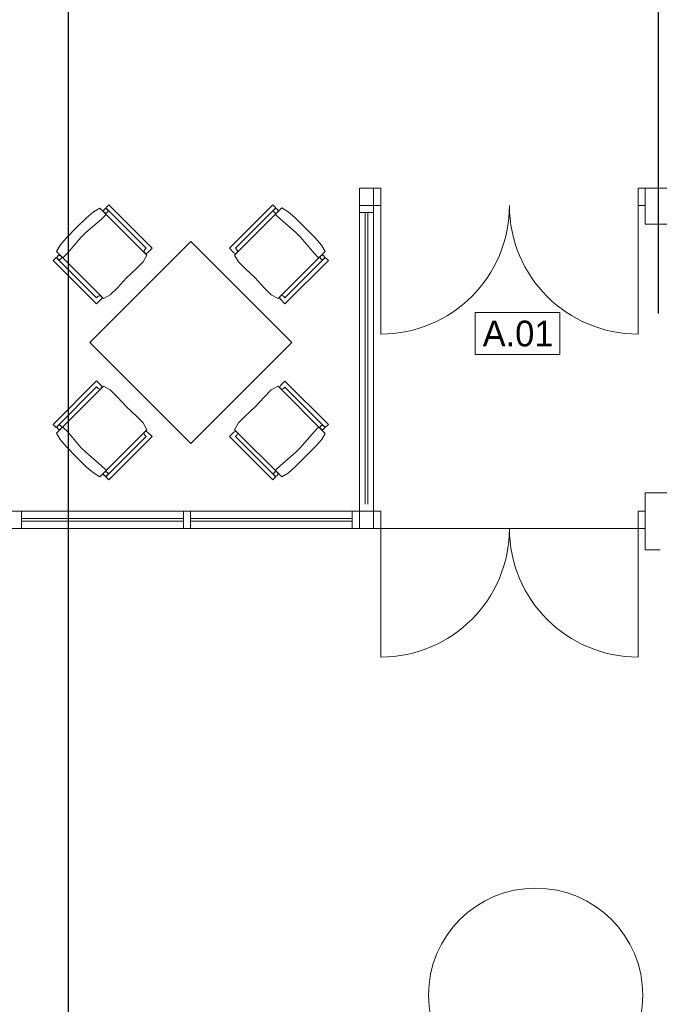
# Model space of a CAD drawing. Header units: millimetres. Extents: x -84458 to 77911, y -55868 to -29230.
# Tile 54 of 103: x 68034 to 68482, y -33082 to -32393. Entities that reach past the tile are written whole.
import ezdxf

# ---------------------------------------------------------------- set-up
doc = ezdxf.new("R2010")
doc.units = ezdxf.units.MM
doc.layers.add('CIENKA', color=7, linetype='Continuous', lineweight=20)
doc.layers.add('obwód gniazd', color=1, linetype='Continuous', lineweight=25)
doc.styles.add('GENERATED_STYLE_1', font='txt')

msp = doc.modelspace()

# ---------------------------------------------------------------- linework, layer by layer
at = {"layer": 'CIENKA'}
for p, q in [((68271.97, -32523.23), (68271.97, -32511.23)), ((68271.97, -32511.23), (68281.97, -32511.23)), ((68286.97, -32511.23), (68281.97, -32511.23)), ((68281.97, -32511.23), (68281.97, -32523.23)), ((68281.97, -32511.23), (68281.97, -32523.23)), ((68286.97, -32523.23), (68286.97, -32511.23)), ((68471.97, -32511.23), (68466.97, -32511.23)), ((68466.97, -32511.23), (68466.97, -32523.23)), ((68471.97, -32523.23), (68471.97, -32511.23)), ((68471.97, -32536.23), (68471.97, -32511.23)), ((68497.47, -32511.23), (68471.97, -32511.23)), ((68085.92, -32527.69), (68090.37, -32525.03)), ((68085.92, -32527.69), (68090.37, -32525.03)), ((68090.37, -32525.03), (68123.32, -32557.95)), ((68090.37, -32525.03), (68123.32, -32557.95)), ((68093.02, -32526.92), (68093.06, -32526.66)), ((68093.02, -32526.92), (68093.06, -32526.66)), ((68093.02, -32527.18), (68093.02, -32526.92)), ((68093.02, -32527.18), (68093.02, -32526.92)), ((68093.06, -32527.43), (68093.02, -32527.18)), ((68093.06, -32527.43), (68093.02, -32527.18)), ((68093.06, -32526.66), (68093.15, -32526.41)), ((68093.06, -32526.66), (68093.15, -32526.41)), ((68093.15, -32527.68), (68093.06, -32527.43)), ((68093.15, -32527.68), (68093.06, -32527.43)), ((68093.15, -32526.41), (68093.28, -32526.19)), ((68093.15, -32526.41), (68093.28, -32526.19)), ((68093.28, -32527.91), (68093.15, -32527.68)), ((68093.28, -32527.91), (68093.15, -32527.68)), ((68093.28, -32526.19), (68093.45, -32525.99)), ((68093.28, -32526.19), (68093.45, -32525.99)), ((68093.45, -32525.99), (68093.65, -32525.82)), ((68093.45, -32525.99), (68093.65, -32525.82)), ((68093.65, -32525.82), (68093.88, -32525.69)), ((68093.65, -32525.82), (68093.88, -32525.69)), ((68093.88, -32525.69), (68094.12, -32525.6)), ((68093.88, -32525.69), (68094.12, -32525.6)), ((68094.12, -32525.6), (68094.38, -32525.55)), ((68094.12, -32525.6), (68094.38, -32525.55)), ((68094.38, -32525.55), (68094.64, -32525.55)), ((68094.38, -32525.55), (68094.64, -32525.55)), ((68094.51, -32524.93), (68096.63, -32522.8)), ((68094.51, -32524.93), (68096.63, -32522.8)), ((68122.79, -32553.19), (68094.51, -32524.93)), ((68122.79, -32553.19), (68094.51, -32524.93)), ((68094.64, -32525.55), (68094.9, -32525.6)), ((68094.64, -32525.55), (68094.9, -32525.6)), ((68094.9, -32525.6), (68095.15, -32525.69)), ((68094.9, -32525.6), (68095.15, -32525.69)), ((68095.15, -32525.69), (68095.37, -32525.82)), ((68095.15, -32525.69), (68095.37, -32525.82)), ((68095.37, -32525.82), (68095.57, -32525.99)), ((68095.37, -32525.82), (68095.57, -32525.99)), ((68095.57, -32525.99), (68095.74, -32526.19)), ((68095.57, -32525.99), (68095.74, -32526.19)), ((68095.74, -32526.19), (68095.87, -32526.41)), ((68095.74, -32526.19), (68095.87, -32526.41)), ((68095.87, -32527.68), (68095.74, -32527.91)), ((68095.87, -32527.68), (68095.74, -32527.91)), ((68095.87, -32526.41), (68095.96, -32526.66)), ((68095.87, -32526.41), (68095.96, -32526.66)), ((68095.96, -32527.43), (68095.87, -32527.68)), ((68095.96, -32527.43), (68095.87, -32527.68)), ((68095.96, -32526.66), (68096.01, -32526.91)), ((68095.96, -32526.66), (68096.01, -32526.91)), ((68096.01, -32527.18), (68095.96, -32527.43)), ((68096.01, -32527.18), (68095.96, -32527.43)), ((68096.01, -32526.91), (68096.01, -32527.18)), ((68096.01, -32526.91), (68096.01, -32527.18)), ((68096.63, -32522.8), (68127, -32553.15)), ((68096.63, -32522.8), (68127, -32553.15)), ((68181.03, -32553.14), (68211.37, -32522.77)), ((68181.03, -32553.14), (68211.37, -32522.77)), ((68184.71, -32557.94), (68217.64, -32524.99)), ((68184.71, -32557.94), (68217.64, -32524.99)), ((68213.49, -32524.89), (68185.23, -32553.17)), ((68213.49, -32524.89), (68185.23, -32553.17)), ((68211.37, -32522.77), (68213.49, -32524.89)), ((68211.37, -32522.77), (68213.49, -32524.89)), ((68212, -32526.88), (68212.05, -32526.62)), ((68212, -32526.88), (68212.05, -32526.62)), ((68212, -32527.14), (68212, -32526.88)), ((68212, -32527.14), (68212, -32526.88)), ((68212.05, -32527.4), (68212, -32527.14)), ((68212.05, -32527.4), (68212, -32527.14)), ((68212.05, -32526.62), (68212.14, -32526.38)), ((68212.05, -32526.62), (68212.14, -32526.38)), ((68212.14, -32527.65), (68212.05, -32527.4)), ((68212.14, -32527.65), (68212.05, -32527.4)), ((68212.14, -32526.38), (68212.27, -32526.15)), ((68212.14, -32526.38), (68212.27, -32526.15)), ((68212.27, -32527.87), (68212.14, -32527.65)), ((68212.27, -32527.87), (68212.14, -32527.65)), ((68212.27, -32526.15), (68212.43, -32525.95)), ((68212.27, -32526.15), (68212.43, -32525.95)), ((68212.43, -32525.95), (68212.63, -32525.78)), ((68212.43, -32525.95), (68212.63, -32525.78)), ((68212.63, -32525.78), (68212.86, -32525.65)), ((68212.63, -32525.78), (68212.86, -32525.65)), ((68212.86, -32525.65), (68213.11, -32525.56)), ((68212.86, -32525.65), (68213.11, -32525.56)), ((68213.11, -32525.56), (68213.36, -32525.52)), ((68213.11, -32525.56), (68213.36, -32525.52)), ((68213.36, -32525.52), (68213.62, -32525.52)), ((68213.36, -32525.52), (68213.62, -32525.52)), ((68213.62, -32525.52), (68213.88, -32525.56)), ((68213.62, -32525.52), (68213.88, -32525.56)), ((68213.88, -32525.56), (68214.13, -32525.65)), ((68213.88, -32525.56), (68214.13, -32525.65)), ((68214.13, -32525.65), (68214.35, -32525.78)), ((68214.13, -32525.65), (68214.35, -32525.78)), ((68214.35, -32525.78), (68214.55, -32525.95)), ((68214.35, -32525.78), (68214.55, -32525.95)), ((68214.55, -32525.95), (68214.72, -32526.15)), ((68214.55, -32525.95), (68214.72, -32526.15)), ((68214.72, -32526.15), (68214.85, -32526.38)), ((68214.72, -32526.15), (68214.85, -32526.38)), ((68214.85, -32527.65), (68214.72, -32527.87)), ((68214.85, -32527.65), (68214.72, -32527.87)), ((68214.85, -32526.38), (68214.94, -32526.62)), ((68214.85, -32526.38), (68214.94, -32526.62)), ((68214.94, -32527.4), (68214.85, -32527.65)), ((68214.94, -32527.4), (68214.85, -32527.65)), ((68214.94, -32526.62), (68214.99, -32526.88)), ((68214.94, -32526.62), (68214.99, -32526.88)), ((68214.99, -32527.14), (68214.94, -32527.4)), ((68214.99, -32527.14), (68214.94, -32527.4)), ((68214.99, -32526.88), (68214.99, -32527.14)), ((68214.99, -32526.88), (68214.99, -32527.14)), ((68217.64, -32524.99), (68222.09, -32527.65)), ((68217.64, -32524.99), (68222.09, -32527.65)), ((68222.09, -32527.65), (68226.88, -32531.73)), ((68222.09, -32527.65), (68226.88, -32531.73)), ((68271.97, -32737.23), (68271.97, -32523.23)), ((68281.97, -32523.23), (68271.97, -32523.23)), ((68281.97, -32737.23), (68281.97, -32523.23)), ((68281.97, -32523.23), (68286.97, -32523.23)), ((68286.97, -32523.23), (68286.97, -32613.23)), ((68466.97, -32523.23), (68471.97, -32523.23)), ((68466.97, -32523.23), (68466.97, -32613.23)), ((68073.92, -32538.98), (68081.13, -32531.77)), ((68073.92, -32538.98), (68081.13, -32531.77)), ((68080.48, -32542.22), (68091.54, -32532.7)), ((68081.13, -32531.77), (68085.92, -32527.69)), ((68081.13, -32531.77), (68085.92, -32527.69)), ((68091.54, -32532.7), (68094.3, -32530.09)), ((68093.45, -32528.11), (68093.28, -32527.91)), ((68093.45, -32528.11), (68093.28, -32527.91)), ((68093.65, -32528.27), (68093.45, -32528.11)), ((68093.65, -32528.27), (68093.45, -32528.11)), ((68093.88, -32528.41), (68093.65, -32528.27)), ((68093.88, -32528.41), (68093.65, -32528.27)), ((68094.13, -32528.49), (68093.88, -32528.41)), ((68094.13, -32528.49), (68093.88, -32528.41)), ((68094.38, -32528.54), (68094.13, -32528.49)), ((68094.38, -32528.54), (68094.13, -32528.49)), ((68094.3, -32530.09), (68094.35, -32530.04)), ((68094.43, -32529.12), (68094.35, -32529)), ((68094.35, -32530.04), (68094.43, -32529.92)), ((68094.64, -32528.54), (68094.38, -32528.54)), ((68094.64, -32528.54), (68094.38, -32528.54)), ((68094.49, -32529.25), (68094.43, -32529.12)), ((68094.43, -32529.92), (68094.49, -32529.8)), ((68094.53, -32529.38), (68094.49, -32529.25)), ((68094.49, -32529.8), (68094.53, -32529.66)), ((68094.54, -32529.52), (68094.53, -32529.38)), ((68094.53, -32529.66), (68094.54, -32529.52)), ((68094.9, -32528.49), (68094.64, -32528.54)), ((68094.9, -32528.49), (68094.64, -32528.54)), ((68095.15, -32528.4), (68094.9, -32528.49)), ((68095.15, -32528.4), (68094.9, -32528.49)), ((68095.37, -32528.27), (68095.15, -32528.4)), ((68095.37, -32528.27), (68095.15, -32528.4)), ((68095.57, -32528.11), (68095.37, -32528.27)), ((68095.57, -32528.11), (68095.37, -32528.27)), ((68095.74, -32527.91), (68095.57, -32528.11)), ((68095.74, -32527.91), (68095.57, -32528.11)), ((68212.43, -32528.07), (68212.27, -32527.87)), ((68212.43, -32528.07), (68212.27, -32527.87)), ((68212.64, -32528.24), (68212.43, -32528.07)), ((68212.64, -32528.24), (68212.43, -32528.07)), ((68212.86, -32528.37), (68212.64, -32528.24)), ((68212.86, -32528.37), (68212.64, -32528.24)), ((68213.11, -32528.46), (68212.86, -32528.37)), ((68213.11, -32528.46), (68212.86, -32528.37)), ((68213.36, -32528.51), (68213.11, -32528.46)), ((68213.36, -32528.51), (68213.11, -32528.46)), ((68213.63, -32528.51), (68213.36, -32528.51)), ((68213.63, -32528.51), (68213.36, -32528.51)), ((68213.48, -32529.35), (68213.47, -32529.49)), ((68213.47, -32529.49), (68213.48, -32529.63)), ((68213.52, -32529.21), (68213.48, -32529.35)), ((68213.48, -32529.63), (68213.52, -32529.76)), ((68213.52, -32529.76), (68213.58, -32529.89)), ((68213.58, -32529.89), (68213.66, -32530)), ((68213.88, -32528.46), (68213.63, -32528.51)), ((68213.88, -32528.46), (68213.63, -32528.51)), ((68213.66, -32530), (68213.71, -32530.05)), ((68213.71, -32530.05), (68216.47, -32532.67)), ((68214.13, -32528.37), (68213.88, -32528.46)), ((68214.13, -32528.37), (68213.88, -32528.46)), ((68214.36, -32528.24), (68214.13, -32528.37)), ((68214.36, -32528.24), (68214.13, -32528.37)), ((68214.56, -32528.07), (68214.36, -32528.24)), ((68214.56, -32528.07), (68214.36, -32528.24)), ((68214.72, -32527.87), (68214.56, -32528.07)), ((68214.72, -32527.87), (68214.56, -32528.07)), ((68216.47, -32532.67), (68227.54, -32542.17)), ((68226.88, -32531.73), (68234.09, -32538.94)), ((68226.88, -32531.73), (68234.09, -32538.94)), ((68271.97, -32528.23), (68281.97, -32528.23)), ((68275.97, -32732.23), (68275.97, -32528.23)), ((68277.97, -32732.23), (68277.97, -32528.23)), ((68066.71, -32546.2), (68073.92, -32538.98)), ((68066.71, -32546.2), (68073.92, -32538.98)), ((68234.09, -32538.94), (68241.31, -32546.15)), ((68234.09, -32538.94), (68241.31, -32546.15)), ((68471.97, -32536.23), (68497.47, -32536.23)), ((68062.64, -32550.99), (68066.71, -32546.2)), ((68062.64, -32550.99), (68066.71, -32546.2)), ((68067.65, -32556.61), (68077.16, -32545.54)), ((68077.16, -32545.54), (68080.48, -32542.22)), ((68154.06, -32548.34), (68083.32, -32619.02)), ((68154.06, -32548.34), (68083.32, -32619.02)), ((68224.74, -32619.07), (68154.06, -32548.34)), ((68224.74, -32619.07), (68154.06, -32548.34)), ((68227.54, -32542.17), (68230.86, -32545.5)), ((68230.86, -32545.5), (68240.38, -32556.56)), ((68241.31, -32546.15), (68245.39, -32550.94)), ((68241.31, -32546.15), (68245.39, -32550.94)), ((68059.97, -32555.44), (68062.64, -32550.99)), ((68059.97, -32555.44), (68062.64, -32550.99)), ((68121.31, -32555.08), (68121.73, -32554.25)), ((68121.31, -32555.08), (68121.73, -32554.25)), ((68121.46, -32555.99), (68121.31, -32555.08)), ((68121.46, -32555.99), (68121.31, -32555.08)), ((68121.73, -32554.25), (68122.79, -32553.19)), ((68121.73, -32554.25), (68122.79, -32553.19)), ((68127, -32553.15), (68123.82, -32556.33)), ((68127, -32553.15), (68123.82, -32556.33)), ((68184.21, -32556.32), (68181.03, -32553.14)), ((68184.21, -32556.32), (68181.03, -32553.14)), ((68185.23, -32553.17), (68186.29, -32554.23)), ((68185.23, -32553.17), (68186.29, -32554.23)), ((68186.29, -32554.23), (68186.71, -32555.06)), ((68186.29, -32554.23), (68186.71, -32555.06)), ((68186.71, -32555.06), (68186.57, -32555.98)), ((68186.71, -32555.06), (68186.57, -32555.98)), ((68245.39, -32550.94), (68248.05, -32555.38)), ((68245.39, -32550.94), (68248.05, -32555.38)), ((68057.76, -32561.71), (68059.88, -32559.59)), ((68057.76, -32561.71), (68059.88, -32559.59)), ((68088.12, -32592.05), (68057.76, -32561.71)), ((68088.12, -32592.05), (68057.76, -32561.71)), ((68059.88, -32559.59), (68088.16, -32587.85)), ((68059.88, -32559.59), (68088.16, -32587.85)), ((68092.92, -32588.37), (68059.97, -32555.44)), ((68092.92, -32588.37), (68059.97, -32555.44)), ((68060.5, -32559.45), (68060.55, -32559.2)), ((68060.5, -32559.45), (68060.55, -32559.2)), ((68060.5, -32559.72), (68060.5, -32559.45)), ((68060.5, -32559.72), (68060.5, -32559.45)), ((68060.55, -32559.97), (68060.5, -32559.72)), ((68060.55, -32559.97), (68060.5, -32559.72)), ((68060.55, -32559.2), (68060.64, -32558.95)), ((68060.55, -32559.2), (68060.64, -32558.95)), ((68060.64, -32560.22), (68060.55, -32559.97)), ((68060.64, -32560.22), (68060.55, -32559.97)), ((68060.64, -32558.95), (68060.77, -32558.72)), ((68060.64, -32558.95), (68060.77, -32558.72)), ((68060.77, -32560.44), (68060.64, -32560.22)), ((68060.77, -32560.44), (68060.64, -32560.22)), ((68060.77, -32558.72), (68060.94, -32558.52)), ((68060.77, -32558.72), (68060.94, -32558.52)), ((68060.94, -32560.64), (68060.77, -32560.44)), ((68060.94, -32560.64), (68060.77, -32560.44)), ((68060.94, -32558.52), (68061.14, -32558.36)), ((68060.94, -32558.52), (68061.14, -32558.36)), ((68061.14, -32560.81), (68060.94, -32560.64)), ((68061.14, -32560.81), (68060.94, -32560.64)), ((68061.14, -32558.36), (68061.36, -32558.23)), ((68061.14, -32558.36), (68061.36, -32558.23)), ((68061.36, -32560.94), (68061.14, -32560.81)), ((68061.36, -32560.94), (68061.14, -32560.81)), ((68061.36, -32558.23), (68061.61, -32558.14)), ((68061.36, -32558.23), (68061.61, -32558.14)), ((68061.61, -32561.03), (68061.36, -32560.94)), ((68061.61, -32561.03), (68061.36, -32560.94)), ((68061.61, -32558.14), (68061.87, -32558.09)), ((68061.61, -32558.14), (68061.87, -32558.09)), ((68061.87, -32561.08), (68061.61, -32561.03)), ((68061.87, -32561.08), (68061.61, -32561.03)), ((68061.87, -32558.09), (68062.13, -32558.09)), ((68061.87, -32558.09), (68062.13, -32558.09)), ((68062.13, -32561.08), (68061.87, -32561.08)), ((68062.13, -32561.08), (68061.87, -32561.08)), ((68062.13, -32558.09), (68062.39, -32558.14)), ((68062.13, -32558.09), (68062.39, -32558.14)), ((68062.39, -32561.03), (68062.13, -32561.08)), ((68062.39, -32561.03), (68062.13, -32561.08)), ((68062.39, -32558.14), (68062.63, -32558.22)), ((68062.39, -32558.14), (68062.63, -32558.22)), ((68062.63, -32560.94), (68062.39, -32561.03)), ((68062.63, -32560.94), (68062.39, -32561.03)), ((68062.63, -32558.22), (68062.86, -32558.35)), ((68062.63, -32558.22), (68062.86, -32558.35)), ((68062.86, -32560.81), (68062.63, -32560.94)), ((68062.86, -32560.81), (68062.63, -32560.94)), ((68062.86, -32558.35), (68063.06, -32558.52)), ((68062.86, -32558.35), (68063.06, -32558.52)), ((68063.06, -32560.64), (68062.86, -32560.81)), ((68063.06, -32560.64), (68062.86, -32560.81)), ((68063.06, -32558.52), (68063.23, -32558.72)), ((68063.06, -32558.52), (68063.23, -32558.72)), ((68063.23, -32560.44), (68063.06, -32560.64)), ((68063.23, -32560.44), (68063.06, -32560.64)), ((68063.23, -32558.72), (68063.36, -32558.95)), ((68063.23, -32558.72), (68063.36, -32558.95)), ((68063.36, -32560.22), (68063.23, -32560.44)), ((68063.36, -32560.22), (68063.23, -32560.44)), ((68063.36, -32558.95), (68063.45, -32559.19)), ((68063.36, -32558.95), (68063.45, -32559.19)), ((68063.45, -32559.97), (68063.36, -32560.22)), ((68063.45, -32559.97), (68063.36, -32560.22)), ((68063.45, -32559.19), (68063.49, -32559.45)), ((68063.45, -32559.19), (68063.49, -32559.45)), ((68063.49, -32559.71), (68063.45, -32559.97)), ((68063.49, -32559.71), (68063.45, -32559.97)), ((68063.49, -32559.45), (68063.49, -32559.71)), ((68063.49, -32559.45), (68063.49, -32559.71)), ((68064.2, -32559.56), (68064.33, -32559.6)), ((68064.33, -32559.6), (68064.47, -32559.61)), ((68064.47, -32559.61), (68064.61, -32559.6)), ((68064.61, -32559.6), (68064.75, -32559.56)), ((68064.75, -32559.56), (68064.87, -32559.5)), ((68064.87, -32559.5), (68064.99, -32559.42)), ((68064.99, -32559.42), (68065.04, -32559.37)), ((68065.04, -32559.37), (68067.65, -32556.61)), ((68123.32, -32557.95), (68120.73, -32562.71)), ((68123.32, -32557.95), (68120.73, -32562.71)), ((68122.11, -32556.65), (68121.46, -32555.99)), ((68122.11, -32556.65), (68121.46, -32555.99)), ((68123.03, -32556.79), (68122.11, -32556.65)), ((68123.03, -32556.79), (68122.11, -32556.65)), ((68123.82, -32556.33), (68123.03, -32556.79)), ((68123.82, -32556.33), (68123.03, -32556.79)), ((68185, -32556.78), (68184.21, -32556.32)), ((68185, -32556.78), (68184.21, -32556.32)), ((68187.3, -32562.69), (68184.71, -32557.94)), ((68187.3, -32562.69), (68184.71, -32557.94)), ((68185.91, -32556.63), (68185, -32556.78)), ((68185.91, -32556.63), (68185, -32556.78)), ((68186.57, -32555.98), (68185.91, -32556.63)), ((68186.57, -32555.98), (68185.91, -32556.63)), ((68248.05, -32555.38), (68215.13, -32588.33)), ((68248.05, -32555.38), (68215.13, -32588.33)), ((68219.89, -32587.81), (68248.15, -32559.53)), ((68219.89, -32587.81), (68248.15, -32559.53)), ((68250.27, -32561.65), (68219.93, -32592.02)), ((68250.27, -32561.65), (68219.93, -32592.02)), ((68240.38, -32556.56), (68242.99, -32559.32)), ((68242.99, -32559.32), (68243.04, -32559.37)), ((68243.04, -32559.37), (68243.16, -32559.45)), ((68243.16, -32559.45), (68243.28, -32559.51)), ((68243.28, -32559.51), (68243.42, -32559.54)), ((68243.42, -32559.54), (68243.56, -32559.55)), ((68243.56, -32559.55), (68243.7, -32559.54)), ((68243.7, -32559.54), (68243.83, -32559.51)), ((68243.83, -32559.51), (68243.96, -32559.45)), ((68243.96, -32559.45), (68244.07, -32559.37)), ((68244.54, -32559.4), (68244.58, -32559.14)), ((68244.54, -32559.4), (68244.58, -32559.14)), ((68244.54, -32559.66), (68244.54, -32559.4)), ((68244.54, -32559.66), (68244.54, -32559.4)), ((68244.58, -32559.92), (68244.54, -32559.66)), ((68244.58, -32559.92), (68244.54, -32559.66)), ((68244.58, -32559.14), (68244.67, -32558.89)), ((68244.58, -32559.14), (68244.67, -32558.89)), ((68244.67, -32560.16), (68244.58, -32559.92)), ((68244.67, -32560.16), (68244.58, -32559.92)), ((68244.67, -32558.89), (68244.8, -32558.67)), ((68244.67, -32558.89), (68244.8, -32558.67)), ((68244.8, -32560.39), (68244.67, -32560.16)), ((68244.8, -32560.39), (68244.67, -32560.16)), ((68244.8, -32558.67), (68244.97, -32558.47)), ((68244.8, -32558.67), (68244.97, -32558.47)), ((68244.97, -32560.59), (68244.8, -32560.39)), ((68244.97, -32560.59), (68244.8, -32560.39)), ((68244.97, -32558.47), (68245.17, -32558.3)), ((68244.97, -32558.47), (68245.17, -32558.3)), ((68245.17, -32560.76), (68244.97, -32560.59)), ((68245.17, -32560.76), (68244.97, -32560.59)), ((68245.17, -32558.3), (68245.4, -32558.17)), ((68245.17, -32558.3), (68245.4, -32558.17)), ((68245.4, -32560.89), (68245.17, -32560.76)), ((68245.4, -32560.89), (68245.17, -32560.76)), ((68245.4, -32558.17), (68245.64, -32558.08)), ((68245.4, -32558.17), (68245.64, -32558.08)), ((68245.65, -32560.98), (68245.4, -32560.89)), ((68245.65, -32560.98), (68245.4, -32560.89)), ((68245.64, -32558.08), (68245.9, -32558.03)), ((68245.64, -32558.08), (68245.9, -32558.03)), ((68245.9, -32561.02), (68245.65, -32560.98)), ((68245.9, -32561.02), (68245.65, -32560.98)), ((68245.9, -32558.03), (68246.16, -32558.03)), ((68245.9, -32558.03), (68246.16, -32558.03)), ((68246.16, -32561.02), (68245.9, -32561.02)), ((68246.16, -32561.02), (68245.9, -32561.02)), ((68246.16, -32558.03), (68246.42, -32558.08)), ((68246.16, -32558.03), (68246.42, -32558.08)), ((68246.42, -32560.98), (68246.16, -32561.02)), ((68246.42, -32560.98), (68246.16, -32561.02)), ((68246.42, -32558.08), (68246.67, -32558.17)), ((68246.42, -32558.08), (68246.67, -32558.17)), ((68246.67, -32560.89), (68246.42, -32560.98)), ((68246.67, -32560.89), (68246.42, -32560.98)), ((68246.67, -32558.17), (68246.89, -32558.3)), ((68246.67, -32558.17), (68246.89, -32558.3)), ((68246.89, -32560.76), (68246.67, -32560.89)), ((68246.89, -32560.76), (68246.67, -32560.89)), ((68246.89, -32558.3), (68247.09, -32558.47)), ((68246.89, -32558.3), (68247.09, -32558.47)), ((68247.09, -32560.59), (68246.89, -32560.76)), ((68247.09, -32560.59), (68246.89, -32560.76)), ((68247.09, -32558.47), (68247.26, -32558.67)), ((68247.09, -32558.47), (68247.26, -32558.67)), ((68247.26, -32560.39), (68247.09, -32560.59)), ((68247.26, -32560.39), (68247.09, -32560.59)), ((68247.26, -32558.67), (68247.39, -32558.89)), ((68247.26, -32558.67), (68247.39, -32558.89)), ((68247.39, -32560.16), (68247.26, -32560.39)), ((68247.39, -32560.16), (68247.26, -32560.39)), ((68247.39, -32558.89), (68247.48, -32559.14)), ((68247.39, -32558.89), (68247.48, -32559.14)), ((68247.48, -32559.92), (68247.39, -32560.16)), ((68247.48, -32559.92), (68247.39, -32560.16)), ((68247.48, -32559.14), (68247.53, -32559.4)), ((68247.48, -32559.14), (68247.53, -32559.4)), ((68247.53, -32559.66), (68247.48, -32559.92)), ((68247.53, -32559.66), (68247.48, -32559.92)), ((68247.53, -32559.4), (68247.53, -32559.66)), ((68247.53, -32559.4), (68247.53, -32559.66)), ((68248.15, -32559.53), (68250.27, -32561.65)), ((68248.15, -32559.53), (68250.27, -32561.65)), ((68115.79, -32567.68), (68108.92, -32573.96)), ((68115.79, -32567.68), (68108.92, -32573.96)), ((68120.73, -32562.71), (68115.79, -32567.68)), ((68120.73, -32562.71), (68115.79, -32567.68)), ((68192.24, -32567.67), (68187.3, -32562.69)), ((68192.24, -32567.67), (68187.3, -32562.69)), ((68199.12, -32573.94), (68192.24, -32567.67)), ((68199.12, -32573.94), (68192.24, -32567.67)), ((68108.92, -32573.96), (68102.65, -32580.84)), ((68108.92, -32573.96), (68102.65, -32580.84)), ((68205.39, -32580.81), (68199.12, -32573.94)), ((68205.39, -32580.81), (68199.12, -32573.94)), ((68102.65, -32580.84), (68097.67, -32585.78)), ((68102.65, -32580.84), (68097.67, -32585.78)), ((68210.37, -32585.74), (68205.39, -32580.81)), ((68210.37, -32585.74), (68205.39, -32580.81)), ((68091.3, -32588.87), (68088.12, -32592.05)), ((68091.3, -32588.87), (68088.12, -32592.05)), ((68088.16, -32587.85), (68089.22, -32586.79)), ((68088.16, -32587.85), (68089.22, -32586.79)), ((68089.22, -32586.79), (68090.04, -32586.37)), ((68089.22, -32586.79), (68090.04, -32586.37)), ((68090.04, -32586.37), (68090.96, -32586.51)), ((68090.04, -32586.37), (68090.96, -32586.51)), ((68090.96, -32586.51), (68091.62, -32587.17)), ((68090.96, -32586.51), (68091.62, -32587.17)), ((68091.76, -32588.08), (68091.3, -32588.87)), ((68091.76, -32588.08), (68091.3, -32588.87)), ((68091.62, -32587.17), (68091.76, -32588.08)), ((68091.62, -32587.17), (68091.76, -32588.08)), ((68097.67, -32585.78), (68092.92, -32588.37)), ((68097.67, -32585.78), (68092.92, -32588.37)), ((68215.13, -32588.33), (68210.37, -32585.74)), ((68215.13, -32588.33), (68210.37, -32585.74)), ((68216.29, -32588.05), (68216.43, -32587.13)), ((68216.29, -32588.05), (68216.43, -32587.13)), ((68216.75, -32588.83), (68216.29, -32588.05)), ((68216.75, -32588.83), (68216.29, -32588.05)), ((68216.43, -32587.13), (68217.09, -32586.47)), ((68216.43, -32587.13), (68217.09, -32586.47)), ((68219.93, -32592.02), (68216.75, -32588.83)), ((68219.93, -32592.02), (68216.75, -32588.83)), ((68217.09, -32586.47), (68218, -32586.33)), ((68217.09, -32586.47), (68218, -32586.33)), ((68218, -32586.33), (68218.83, -32586.75)), ((68218, -32586.33), (68218.83, -32586.75)), ((68218.83, -32586.75), (68219.89, -32587.81)), ((68218.83, -32586.75), (68219.89, -32587.81)), ((68353.09, -32598.18), (68412.26, -32598.18)), ((68353.09, -32627.49), (68353.09, -32598.18)), ((68412.26, -32627.49), (68412.26, -32598.18)), ((68083.32, -32619.02), (68154.01, -32689.76)), ((68083.32, -32619.02), (68154.01, -32689.76)), ((68154.01, -32689.76), (68224.74, -32619.07)), ((68154.01, -32689.76), (68224.74, -32619.07)), ((68412.26, -32627.49), (68353.09, -32627.49)), ((68088.12, -32646.04), (68057.76, -32676.39)), ((68088.12, -32646.04), (68057.76, -32676.39)), ((68059.88, -32678.51), (68088.16, -32650.25)), ((68059.88, -32678.51), (68088.16, -32650.25)), ((68092.92, -32649.73), (68059.97, -32682.65)), ((68092.92, -32649.73), (68059.97, -32682.65)), ((68091.3, -32649.22), (68088.12, -32646.04)), ((68091.3, -32649.22), (68088.12, -32646.04)), ((68088.16, -32650.25), (68089.22, -32651.31)), ((68088.16, -32650.25), (68089.22, -32651.31)), ((68089.22, -32651.31), (68090.04, -32651.73)), ((68089.22, -32651.31), (68090.04, -32651.73)), ((68090.04, -32651.73), (68090.96, -32651.58)), ((68090.04, -32651.73), (68090.96, -32651.58)), ((68090.96, -32651.58), (68091.62, -32650.93)), ((68090.96, -32651.58), (68091.62, -32650.93)), ((68091.76, -32650.01), (68091.3, -32649.22)), ((68091.76, -32650.01), (68091.3, -32649.22)), ((68091.62, -32650.93), (68091.76, -32650.01)), ((68091.62, -32650.93), (68091.76, -32650.01)), ((68097.67, -32652.32), (68092.92, -32649.73)), ((68097.67, -32652.32), (68092.92, -32649.73)), ((68215.13, -32649.76), (68210.37, -32652.35)), ((68215.13, -32649.76), (68210.37, -32652.35)), ((68248.05, -32682.71), (68215.13, -32649.76)), ((68248.05, -32682.71), (68215.13, -32649.76)), ((68216.75, -32649.26), (68216.29, -32650.05)), ((68216.75, -32649.26), (68216.29, -32650.05)), ((68216.29, -32650.05), (68216.43, -32650.96)), ((68216.29, -32650.05), (68216.43, -32650.96)), ((68216.43, -32650.96), (68217.09, -32651.62)), ((68216.43, -32650.96), (68217.09, -32651.62)), ((68219.93, -32646.08), (68216.75, -32649.26)), ((68219.93, -32646.08), (68216.75, -32649.26)), ((68217.09, -32651.62), (68218, -32651.76)), ((68217.09, -32651.62), (68218, -32651.76)), ((68218, -32651.76), (68218.83, -32651.34)), ((68218, -32651.76), (68218.83, -32651.34)), ((68218.83, -32651.34), (68219.89, -32650.28)), ((68218.83, -32651.34), (68219.89, -32650.28)), ((68219.89, -32650.28), (68248.15, -32678.57)), ((68219.89, -32650.28), (68248.15, -32678.57)), ((68250.27, -32676.44), (68219.93, -32646.08)), ((68250.27, -32676.44), (68219.93, -32646.08)), ((68102.65, -32657.26), (68097.67, -32652.32)), ((68102.65, -32657.26), (68097.67, -32652.32)), ((68108.92, -32664.13), (68102.65, -32657.26)), ((68108.92, -32664.13), (68102.65, -32657.26)), ((68205.39, -32657.29), (68199.12, -32664.15)), ((68205.39, -32657.29), (68199.12, -32664.15)), ((68210.37, -32652.35), (68205.39, -32657.29)), ((68210.37, -32652.35), (68205.39, -32657.29)), ((68115.79, -32670.41), (68108.92, -32664.13)), ((68115.79, -32670.41), (68108.92, -32664.13)), ((68199.12, -32664.15), (68192.24, -32670.43)), ((68199.12, -32664.15), (68192.24, -32670.43)), ((68120.73, -32675.39), (68115.79, -32670.41)), ((68120.73, -32675.39), (68115.79, -32670.41)), ((68192.24, -32670.43), (68187.3, -32675.4)), ((68192.24, -32670.43), (68187.3, -32675.4)), ((68057.76, -32676.39), (68059.88, -32678.51)), ((68057.76, -32676.39), (68059.88, -32678.51)), ((68060.55, -32678.12), (68060.5, -32678.38)), ((68060.55, -32678.12), (68060.5, -32678.38)), ((68060.5, -32678.38), (68060.5, -32678.64)), ((68060.5, -32678.38), (68060.5, -32678.64)), ((68060.5, -32678.64), (68060.55, -32678.9)), ((68060.5, -32678.64), (68060.55, -32678.9)), ((68060.64, -32677.88), (68060.55, -32678.12)), ((68060.64, -32677.88), (68060.55, -32678.12)), ((68060.55, -32678.9), (68060.64, -32679.14)), ((68060.55, -32678.9), (68060.64, -32679.14)), ((68060.77, -32677.65), (68060.64, -32677.88)), ((68060.77, -32677.65), (68060.64, -32677.88)), ((68060.64, -32679.14), (68060.77, -32679.37)), ((68060.64, -32679.14), (68060.77, -32679.37)), ((68060.94, -32677.45), (68060.77, -32677.65)), ((68060.94, -32677.45), (68060.77, -32677.65)), ((68061.14, -32677.28), (68060.94, -32677.45)), ((68061.14, -32677.28), (68060.94, -32677.45)), ((68061.36, -32677.15), (68061.14, -32677.28)), ((68061.36, -32677.15), (68061.14, -32677.28)), ((68061.61, -32677.06), (68061.36, -32677.15)), ((68061.61, -32677.06), (68061.36, -32677.15)), ((68061.87, -32677.02), (68061.61, -32677.06)), ((68061.87, -32677.02), (68061.61, -32677.06)), ((68062.13, -32677.02), (68061.87, -32677.02)), ((68062.13, -32677.02), (68061.87, -32677.02)), ((68062.39, -32677.06), (68062.13, -32677.02)), ((68062.39, -32677.06), (68062.13, -32677.02)), ((68062.63, -32677.15), (68062.39, -32677.06)), ((68062.63, -32677.15), (68062.39, -32677.06)), ((68062.86, -32677.28), (68062.63, -32677.15)), ((68062.86, -32677.28), (68062.63, -32677.15)), ((68063.06, -32677.45), (68062.86, -32677.28)), ((68063.06, -32677.45), (68062.86, -32677.28)), ((68063.23, -32677.65), (68063.06, -32677.45)), ((68063.23, -32677.65), (68063.06, -32677.45)), ((68063.36, -32677.88), (68063.23, -32677.65)), ((68063.36, -32677.88), (68063.23, -32677.65)), ((68063.23, -32679.37), (68063.36, -32679.14)), ((68063.23, -32679.37), (68063.36, -32679.14)), ((68063.45, -32678.12), (68063.36, -32677.88)), ((68063.45, -32678.12), (68063.36, -32677.88)), ((68063.36, -32679.14), (68063.45, -32678.9)), ((68063.36, -32679.14), (68063.45, -32678.9)), ((68063.49, -32678.38), (68063.45, -32678.12)), ((68063.49, -32678.38), (68063.45, -32678.12)), ((68063.45, -32678.9), (68063.49, -32678.64)), ((68063.45, -32678.9), (68063.49, -32678.64)), ((68063.49, -32678.64), (68063.49, -32678.38)), ((68063.49, -32678.64), (68063.49, -32678.38)), ((68064.2, -32678.53), (68064.33, -32678.5)), ((68064.33, -32678.5), (68064.47, -32678.49)), ((68064.47, -32678.49), (68064.61, -32678.5)), ((68064.61, -32678.5), (68064.75, -32678.53)), ((68064.75, -32678.53), (68064.87, -32678.59)), ((68064.87, -32678.59), (68064.99, -32678.67)), ((68064.99, -32678.67), (68065.04, -32678.72)), ((68065.04, -32678.72), (68067.65, -32681.48)), ((68123.32, -32680.14), (68120.73, -32675.39)), ((68123.32, -32680.14), (68120.73, -32675.39)), ((68187.3, -32675.4), (68184.71, -32680.16)), ((68187.3, -32675.4), (68184.71, -32680.16)), ((68240.38, -32681.53), (68242.99, -32678.78)), ((68242.99, -32678.78), (68243.04, -32678.73)), ((68243.04, -32678.73), (68243.16, -32678.65)), ((68243.16, -32678.65), (68243.28, -32678.59)), ((68243.28, -32678.59), (68243.42, -32678.55)), ((68243.42, -32678.55), (68243.56, -32678.54)), ((68243.56, -32678.54), (68243.7, -32678.55)), ((68243.7, -32678.55), (68243.83, -32678.59)), ((68243.83, -32678.59), (68243.96, -32678.65)), ((68243.96, -32678.65), (68244.07, -32678.73)), ((68244.58, -32678.18), (68244.54, -32678.43)), ((68244.58, -32678.18), (68244.54, -32678.43)), ((68244.54, -32678.43), (68244.54, -32678.7)), ((68244.54, -32678.43), (68244.54, -32678.7)), ((68244.54, -32678.7), (68244.58, -32678.95)), ((68244.54, -32678.7), (68244.58, -32678.95)), ((68244.67, -32677.93), (68244.58, -32678.18)), ((68244.67, -32677.93), (68244.58, -32678.18)), ((68244.58, -32678.95), (68244.67, -32679.2)), ((68244.58, -32678.95), (68244.67, -32679.2)), ((68244.8, -32677.71), (68244.67, -32677.93)), ((68244.8, -32677.71), (68244.67, -32677.93)), ((68244.67, -32679.2), (68244.8, -32679.43)), ((68244.67, -32679.2), (68244.8, -32679.43)), ((68244.97, -32677.5), (68244.8, -32677.71)), ((68244.97, -32677.5), (68244.8, -32677.71)), ((68245.17, -32677.34), (68244.97, -32677.5)), ((68245.17, -32677.34), (68244.97, -32677.5)), ((68245.4, -32677.21), (68245.17, -32677.34)), ((68245.4, -32677.21), (68245.17, -32677.34)), ((68245.65, -32677.12), (68245.4, -32677.21)), ((68245.65, -32677.12), (68245.4, -32677.21)), ((68245.9, -32677.07), (68245.65, -32677.12)), ((68245.9, -32677.07), (68245.65, -32677.12)), ((68246.16, -32677.07), (68245.9, -32677.07)), ((68246.16, -32677.07), (68245.9, -32677.07)), ((68246.42, -32677.12), (68246.16, -32677.07)), ((68246.42, -32677.12), (68246.16, -32677.07)), ((68246.67, -32677.21), (68246.42, -32677.12)), ((68246.67, -32677.21), (68246.42, -32677.12)), ((68246.89, -32677.34), (68246.67, -32677.21)), ((68246.89, -32677.34), (68246.67, -32677.21)), ((68247.09, -32677.51), (68246.89, -32677.34)), ((68247.09, -32677.51), (68246.89, -32677.34)), ((68247.26, -32677.71), (68247.09, -32677.51)), ((68247.26, -32677.71), (68247.09, -32677.51)), ((68247.39, -32677.93), (68247.26, -32677.71)), ((68247.39, -32677.93), (68247.26, -32677.71)), ((68247.26, -32679.43), (68247.39, -32679.2)), ((68247.26, -32679.43), (68247.39, -32679.2)), ((68247.48, -32678.18), (68247.39, -32677.93)), ((68247.48, -32678.18), (68247.39, -32677.93)), ((68247.39, -32679.2), (68247.48, -32678.95)), ((68247.39, -32679.2), (68247.48, -32678.95)), ((68247.53, -32678.43), (68247.48, -32678.18)), ((68247.53, -32678.43), (68247.48, -32678.18)), ((68247.48, -32678.95), (68247.53, -32678.7)), ((68247.48, -32678.95), (68247.53, -32678.7)), ((68247.53, -32678.7), (68247.53, -32678.43)), ((68247.53, -32678.7), (68247.53, -32678.43)), ((68248.15, -32678.57), (68250.27, -32676.44)), ((68248.15, -32678.57), (68250.27, -32676.44)), ((68059.97, -32682.65), (68062.64, -32687.1)), ((68059.97, -32682.65), (68062.64, -32687.1)), ((68060.77, -32679.37), (68060.94, -32679.57)), ((68060.77, -32679.37), (68060.94, -32679.57)), ((68060.94, -32679.57), (68061.14, -32679.74)), ((68060.94, -32679.57), (68061.14, -32679.74)), ((68061.14, -32679.74), (68061.36, -32679.87)), ((68061.14, -32679.74), (68061.36, -32679.87)), ((68061.36, -32679.87), (68061.61, -32679.96)), ((68061.36, -32679.87), (68061.61, -32679.96)), ((68061.61, -32679.96), (68061.87, -32680)), ((68061.61, -32679.96), (68061.87, -32680)), ((68061.87, -32680), (68062.13, -32680)), ((68061.87, -32680), (68062.13, -32680)), ((68062.13, -32680), (68062.39, -32679.96)), ((68062.13, -32680), (68062.39, -32679.96)), ((68062.39, -32679.96), (68062.63, -32679.87)), ((68062.39, -32679.96), (68062.63, -32679.87)), ((68062.63, -32679.87), (68062.86, -32679.74)), ((68062.63, -32679.87), (68062.86, -32679.74)), ((68062.86, -32679.74), (68063.06, -32679.57)), ((68062.86, -32679.74), (68063.06, -32679.57)), ((68063.06, -32679.57), (68063.23, -32679.37)), ((68063.06, -32679.57), (68063.23, -32679.37)), ((68067.65, -32681.48), (68077.16, -32692.55)), ((68090.37, -32713.07), (68123.32, -32680.14)), ((68090.37, -32713.07), (68123.32, -32680.14)), ((68122.79, -32684.9), (68094.51, -32713.17)), ((68122.79, -32684.9), (68094.51, -32713.17)), ((68096.63, -32715.29), (68127, -32684.94)), ((68096.63, -32715.29), (68127, -32684.94)), ((68121.46, -32682.1), (68121.31, -32683.02)), ((68121.46, -32682.1), (68121.31, -32683.02)), ((68121.31, -32683.02), (68121.73, -32683.84)), ((68121.31, -32683.02), (68121.73, -32683.84)), ((68122.11, -32681.45), (68121.46, -32682.1)), ((68122.11, -32681.45), (68121.46, -32682.1)), ((68121.73, -32683.84), (68122.79, -32684.9)), ((68121.73, -32683.84), (68122.79, -32684.9)), ((68123.03, -32681.3), (68122.11, -32681.45)), ((68123.03, -32681.3), (68122.11, -32681.45)), ((68123.82, -32681.76), (68123.03, -32681.3)), ((68123.82, -32681.76), (68123.03, -32681.3)), ((68127, -32684.94), (68123.82, -32681.76)), ((68127, -32684.94), (68123.82, -32681.76)), ((68184.21, -32681.78), (68181.03, -32684.96)), ((68184.21, -32681.78), (68181.03, -32684.96)), ((68181.03, -32684.96), (68211.37, -32715.32)), ((68181.03, -32684.96), (68211.37, -32715.32)), ((68185, -32681.32), (68184.21, -32681.78)), ((68185, -32681.32), (68184.21, -32681.78)), ((68184.71, -32680.16), (68217.64, -32713.1)), ((68184.71, -32680.16), (68217.64, -32713.1)), ((68185.91, -32681.46), (68185, -32681.32)), ((68185.91, -32681.46), (68185, -32681.32)), ((68185.23, -32684.92), (68186.29, -32683.86)), ((68185.23, -32684.92), (68186.29, -32683.86)), ((68213.49, -32713.2), (68185.23, -32684.92)), ((68213.49, -32713.2), (68185.23, -32684.92)), ((68186.57, -32682.12), (68185.91, -32681.46)), ((68186.57, -32682.12), (68185.91, -32681.46)), ((68186.29, -32683.86), (68186.71, -32683.03)), ((68186.29, -32683.86), (68186.71, -32683.03)), ((68186.71, -32683.03), (68186.57, -32682.12)), ((68186.71, -32683.03), (68186.57, -32682.12)), ((68230.86, -32692.6), (68240.38, -32681.53)), ((68244.8, -32679.43), (68244.97, -32679.63)), ((68244.8, -32679.43), (68244.97, -32679.63)), ((68244.97, -32679.63), (68245.17, -32679.79)), ((68244.97, -32679.63), (68245.17, -32679.79)), ((68245.17, -32679.79), (68245.4, -32679.92)), ((68245.17, -32679.79), (68245.4, -32679.92)), ((68245.39, -32687.16), (68248.05, -32682.71)), ((68245.39, -32687.16), (68248.05, -32682.71)), ((68245.4, -32679.92), (68245.64, -32680.01)), ((68245.4, -32679.92), (68245.64, -32680.01)), ((68245.64, -32680.01), (68245.9, -32680.06)), ((68245.64, -32680.01), (68245.9, -32680.06)), ((68245.9, -32680.06), (68246.16, -32680.06)), ((68245.9, -32680.06), (68246.16, -32680.06)), ((68246.16, -32680.06), (68246.42, -32680.01)), ((68246.16, -32680.06), (68246.42, -32680.01)), ((68246.42, -32680.01), (68246.67, -32679.92)), ((68246.42, -32680.01), (68246.67, -32679.92)), ((68246.67, -32679.92), (68246.89, -32679.79)), ((68246.67, -32679.92), (68246.89, -32679.79)), ((68246.89, -32679.79), (68247.09, -32679.63)), ((68246.89, -32679.79), (68247.09, -32679.63)), ((68247.09, -32679.63), (68247.26, -32679.43)), ((68247.09, -32679.63), (68247.26, -32679.43)), ((68062.64, -32687.1), (68066.71, -32691.89)), ((68062.64, -32687.1), (68066.71, -32691.89)), ((68066.71, -32691.89), (68073.92, -32699.11)), ((68066.71, -32691.89), (68073.92, -32699.11)), ((68077.16, -32692.55), (68080.48, -32695.88)), ((68227.54, -32695.92), (68230.86, -32692.6)), ((68234.09, -32699.16), (68241.31, -32691.94)), ((68234.09, -32699.16), (68241.31, -32691.94)), ((68241.31, -32691.94), (68245.39, -32687.16)), ((68241.31, -32691.94), (68245.39, -32687.16)), ((68073.92, -32699.11), (68081.13, -32706.33)), ((68073.92, -32699.11), (68081.13, -32706.33)), ((68080.48, -32695.88), (68091.54, -32705.39)), ((68216.47, -32705.43), (68227.54, -32695.92)), ((68226.88, -32706.37), (68234.09, -32699.16)), ((68226.88, -32706.37), (68234.09, -32699.16)), ((68081.13, -32706.33), (68085.92, -32710.4)), ((68081.13, -32706.33), (68085.92, -32710.4)), ((68091.54, -32705.39), (68094.3, -32708.01)), ((68213.71, -32708.04), (68216.47, -32705.43)), ((68222.09, -32710.44), (68226.88, -32706.37)), ((68222.09, -32710.44), (68226.88, -32706.37)), ((68085.92, -32710.4), (68090.37, -32713.07)), ((68085.92, -32710.4), (68090.37, -32713.07)), ((68093.06, -32710.66), (68093.02, -32710.92)), ((68093.06, -32710.66), (68093.02, -32710.92)), ((68093.02, -32710.92), (68093.02, -32711.18)), ((68093.02, -32710.92), (68093.02, -32711.18)), ((68093.02, -32711.18), (68093.06, -32711.43)), ((68093.02, -32711.18), (68093.06, -32711.43)), ((68093.15, -32710.41), (68093.06, -32710.66)), ((68093.15, -32710.41), (68093.06, -32710.66)), ((68093.06, -32711.43), (68093.15, -32711.68)), ((68093.06, -32711.43), (68093.15, -32711.68)), ((68093.28, -32710.19), (68093.15, -32710.41)), ((68093.28, -32710.19), (68093.15, -32710.41)), ((68093.15, -32711.68), (68093.28, -32711.91)), ((68093.15, -32711.68), (68093.28, -32711.91)), ((68093.45, -32709.99), (68093.28, -32710.19)), ((68093.45, -32709.99), (68093.28, -32710.19)), ((68093.28, -32711.91), (68093.45, -32712.11)), ((68093.28, -32711.91), (68093.45, -32712.11)), ((68093.65, -32709.82), (68093.45, -32709.99)), ((68093.65, -32709.82), (68093.45, -32709.99)), ((68093.45, -32712.11), (68093.65, -32712.28)), ((68093.45, -32712.11), (68093.65, -32712.28)), ((68093.88, -32709.69), (68093.65, -32709.82)), ((68093.88, -32709.69), (68093.65, -32709.82)), ((68093.65, -32712.28), (68093.88, -32712.41)), ((68093.65, -32712.28), (68093.88, -32712.41)), ((68094.13, -32709.6), (68093.88, -32709.69)), ((68094.13, -32709.6), (68093.88, -32709.69)), ((68093.88, -32712.41), (68094.12, -32712.5)), ((68093.88, -32712.41), (68094.12, -32712.5)), ((68094.12, -32712.5), (68094.38, -32712.54)), ((68094.12, -32712.5), (68094.38, -32712.54)), ((68094.38, -32709.55), (68094.13, -32709.6)), ((68094.38, -32709.55), (68094.13, -32709.6)), ((68094.3, -32708.01), (68094.35, -32708.06)), ((68094.35, -32708.06), (68094.43, -32708.17)), ((68094.43, -32708.97), (68094.35, -32709.09)), ((68094.64, -32709.55), (68094.38, -32709.55)), ((68094.64, -32709.55), (68094.38, -32709.55)), ((68094.38, -32712.54), (68094.64, -32712.54)), ((68094.38, -32712.54), (68094.64, -32712.54)), ((68094.43, -32708.17), (68094.49, -32708.3)), ((68094.49, -32708.85), (68094.43, -32708.97)), ((68094.49, -32708.3), (68094.53, -32708.43)), ((68094.53, -32708.71), (68094.49, -32708.85)), ((68094.51, -32713.17), (68096.63, -32715.29)), ((68094.51, -32713.17), (68096.63, -32715.29)), ((68094.53, -32708.43), (68094.54, -32708.57)), ((68094.54, -32708.57), (68094.53, -32708.71)), ((68094.9, -32709.6), (68094.64, -32709.55)), ((68094.9, -32709.6), (68094.64, -32709.55)), ((68094.64, -32712.54), (68094.9, -32712.5)), ((68094.64, -32712.54), (68094.9, -32712.5)), ((68095.15, -32709.69), (68094.9, -32709.6)), ((68095.15, -32709.69), (68094.9, -32709.6)), ((68094.9, -32712.5), (68095.15, -32712.41)), ((68094.9, -32712.5), (68095.15, -32712.41)), ((68095.37, -32709.82), (68095.15, -32709.69)), ((68095.37, -32709.82), (68095.15, -32709.69)), ((68095.15, -32712.41), (68095.37, -32712.28)), ((68095.15, -32712.41), (68095.37, -32712.28)), ((68095.57, -32709.99), (68095.37, -32709.82)), ((68095.57, -32709.99), (68095.37, -32709.82)), ((68095.37, -32712.28), (68095.57, -32712.11)), ((68095.37, -32712.28), (68095.57, -32712.11)), ((68095.74, -32710.19), (68095.57, -32709.99)), ((68095.74, -32710.19), (68095.57, -32709.99)), ((68095.57, -32712.11), (68095.74, -32711.91)), ((68095.57, -32712.11), (68095.74, -32711.91)), ((68095.87, -32710.41), (68095.74, -32710.19)), ((68095.87, -32710.41), (68095.74, -32710.19)), ((68095.74, -32711.91), (68095.87, -32711.68)), ((68095.74, -32711.91), (68095.87, -32711.68)), ((68095.96, -32710.66), (68095.87, -32710.41)), ((68095.96, -32710.66), (68095.87, -32710.41)), ((68095.87, -32711.68), (68095.96, -32711.44)), ((68095.87, -32711.68), (68095.96, -32711.44)), ((68096.01, -32710.92), (68095.96, -32710.66)), ((68096.01, -32710.92), (68095.96, -32710.66)), ((68095.96, -32711.44), (68096.01, -32711.18)), ((68095.96, -32711.44), (68096.01, -32711.18)), ((68096.01, -32711.18), (68096.01, -32710.92)), ((68096.01, -32711.18), (68096.01, -32710.92)), ((68211.37, -32715.32), (68213.49, -32713.2)), ((68211.37, -32715.32), (68213.49, -32713.2)), ((68212.05, -32710.69), (68212, -32710.95)), ((68212.05, -32710.69), (68212, -32710.95)), ((68212, -32710.95), (68212, -32711.21)), ((68212, -32710.95), (68212, -32711.21)), ((68212, -32711.21), (68212.05, -32711.47)), ((68212, -32711.21), (68212.05, -32711.47)), ((68212.14, -32710.45), (68212.05, -32710.69)), ((68212.14, -32710.45), (68212.05, -32710.69)), ((68212.05, -32711.47), (68212.14, -32711.71)), ((68212.05, -32711.47), (68212.14, -32711.71)), ((68212.27, -32710.22), (68212.14, -32710.45)), ((68212.27, -32710.22), (68212.14, -32710.45)), ((68212.14, -32711.71), (68212.27, -32711.94)), ((68212.14, -32711.71), (68212.27, -32711.94)), ((68212.43, -32710.02), (68212.27, -32710.22)), ((68212.43, -32710.02), (68212.27, -32710.22)), ((68212.27, -32711.94), (68212.43, -32712.14)), ((68212.27, -32711.94), (68212.43, -32712.14)), ((68212.64, -32709.85), (68212.43, -32710.02)), ((68212.64, -32709.85), (68212.43, -32710.02)), ((68212.43, -32712.14), (68212.63, -32712.31)), ((68212.43, -32712.14), (68212.63, -32712.31)), ((68212.63, -32712.31), (68212.86, -32712.44)), ((68212.63, -32712.31), (68212.86, -32712.44)), ((68212.86, -32709.72), (68212.64, -32709.85)), ((68212.86, -32709.72), (68212.64, -32709.85)), ((68213.11, -32709.63), (68212.86, -32709.72)), ((68213.11, -32709.63), (68212.86, -32709.72)), ((68212.86, -32712.44), (68213.11, -32712.53)), ((68212.86, -32712.44), (68213.11, -32712.53)), ((68213.36, -32709.59), (68213.11, -32709.63)), ((68213.36, -32709.59), (68213.11, -32709.63)), ((68213.11, -32712.53), (68213.36, -32712.58)), ((68213.11, -32712.53), (68213.36, -32712.58)), ((68213.63, -32709.59), (68213.36, -32709.59)), ((68213.63, -32709.59), (68213.36, -32709.59)), ((68213.36, -32712.58), (68213.62, -32712.58)), ((68213.36, -32712.58), (68213.62, -32712.58)), ((68213.47, -32708.61), (68213.48, -32708.47)), ((68213.48, -32708.75), (68213.47, -32708.61)), ((68213.48, -32708.47), (68213.52, -32708.33)), ((68213.52, -32708.88), (68213.48, -32708.75)), ((68213.52, -32708.33), (68213.58, -32708.21)), ((68213.58, -32708.21), (68213.66, -32708.09)), ((68213.62, -32712.58), (68213.88, -32712.53)), ((68213.62, -32712.58), (68213.88, -32712.53)), ((68213.88, -32709.63), (68213.63, -32709.59)), ((68213.88, -32709.63), (68213.63, -32709.59)), ((68213.66, -32708.09), (68213.71, -32708.04)), ((68214.13, -32709.72), (68213.88, -32709.63)), ((68214.13, -32709.72), (68213.88, -32709.63)), ((68213.88, -32712.53), (68214.13, -32712.44)), ((68213.88, -32712.53), (68214.13, -32712.44)), ((68214.36, -32709.85), (68214.13, -32709.72)), ((68214.36, -32709.85), (68214.13, -32709.72)), ((68214.13, -32712.44), (68214.35, -32712.31)), ((68214.13, -32712.44), (68214.35, -32712.31)), ((68214.35, -32712.31), (68214.55, -32712.14)), ((68214.35, -32712.31), (68214.55, -32712.14)), ((68214.56, -32710.02), (68214.36, -32709.85)), ((68214.56, -32710.02), (68214.36, -32709.85)), ((68214.55, -32712.14), (68214.72, -32711.94)), ((68214.55, -32712.14), (68214.72, -32711.94)), ((68214.72, -32710.22), (68214.56, -32710.02)), ((68214.72, -32710.22), (68214.56, -32710.02)), ((68214.85, -32710.45), (68214.72, -32710.22)), ((68214.85, -32710.45), (68214.72, -32710.22)), ((68214.72, -32711.94), (68214.85, -32711.72)), ((68214.72, -32711.94), (68214.85, -32711.72)), ((68214.94, -32710.69), (68214.85, -32710.45)), ((68214.94, -32710.69), (68214.85, -32710.45)), ((68214.85, -32711.72), (68214.94, -32711.47)), ((68214.85, -32711.72), (68214.94, -32711.47)), ((68214.99, -32710.95), (68214.94, -32710.69)), ((68214.99, -32710.95), (68214.94, -32710.69)), ((68214.94, -32711.47), (68214.99, -32711.21)), ((68214.94, -32711.47), (68214.99, -32711.21)), ((68214.99, -32711.21), (68214.99, -32710.95)), ((68214.99, -32711.21), (68214.99, -32710.95)), ((68217.64, -32713.1), (68222.09, -32710.44)), ((68217.64, -32713.1), (68222.09, -32710.44)), ((68471.97, -32724.23), (68471.97, -32764.23)), ((68497.47, -32724.23), (68471.97, -32724.23)), ((67912.47, -32737.23), (68271.97, -32737.23)), ((68035.64, -32749.23), (68035.64, -32737.23)), ((68148.8, -32749.23), (68148.8, -32737.23)), ((68153.8, -32749.23), (68153.8, -32737.23)), ((68266.97, -32749.23), (68266.97, -32737.23)), ((68271.97, -32749.23), (68271.97, -32737.23)), ((68271.97, -32737.23), (68281.97, -32737.23)), ((68281.97, -32737.23), (68281.97, -32749.23)), ((68281.97, -32737.23), (68281.97, -32749.23)), ((68286.97, -32737.23), (68281.97, -32737.23)), ((68286.97, -32749.23), (68286.97, -32737.23)), ((68466.97, -32737.23), (68466.97, -32749.23)), ((68471.97, -32737.23), (68466.97, -32737.23)), ((68471.97, -32749.23), (68471.97, -32737.23)), ((68035.64, -32742.23), (68148.8, -32742.23)), ((68035.64, -32744.23), (68148.8, -32744.23)), ((68153.8, -32742.23), (68266.97, -32742.23)), ((68153.8, -32744.23), (68266.97, -32744.23)), ((67912.47, -32749.23), (68271.97, -32749.23)), ((68281.97, -32749.23), (68271.97, -32749.23)), ((68281.97, -32749.23), (68286.97, -32749.23)), ((68286.97, -32749.23), (68471.97, -32749.23)), ((68286.97, -32749.23), (68286.97, -32839.23)), ((68466.97, -32749.23), (68466.97, -32839.23)), ((68466.97, -32749.23), (68471.97, -32749.23)), ((68471.97, -32764.23), (68482.47, -32764.23))]:
    msp.add_line(p, q, dxfattribs=at)
for centre, radius, start, end in [((68286.97, -32523.23), 90, 270, 0), ((68466.97, -32523.23), 90, 180, 270), ((68286.97, -32749.23), 90, 270, 0), ((68466.97, -32749.23), 90, 180, 270), ((68395.31, -33075.94), 75, 0, 180), ((68395.31, -33075.94), 75, 180, 0)]:
    msp.add_arc(centre, radius, start, end, dxfattribs=at)
at = {"layer": 'Defpoints'}
msp.add_line((68068.27, -30082.29), (68068.27, -34058.41), dxfattribs=at)
at = {"layer": 'obwód gniazd'}
msp.add_line((68481.18, -32598.82), (68481.18, -31860.68), dxfattribs=at)

# ---------------------------------------------------------------- texts
at = {"layer": 'CIENKA', "style": 'GENERATED_STYLE_1'}
msp.add_text('A.01', height=18, dxfattribs=at).set_placement((68358.25, -32621.83))

doc.saveas('drawing.dxf')
